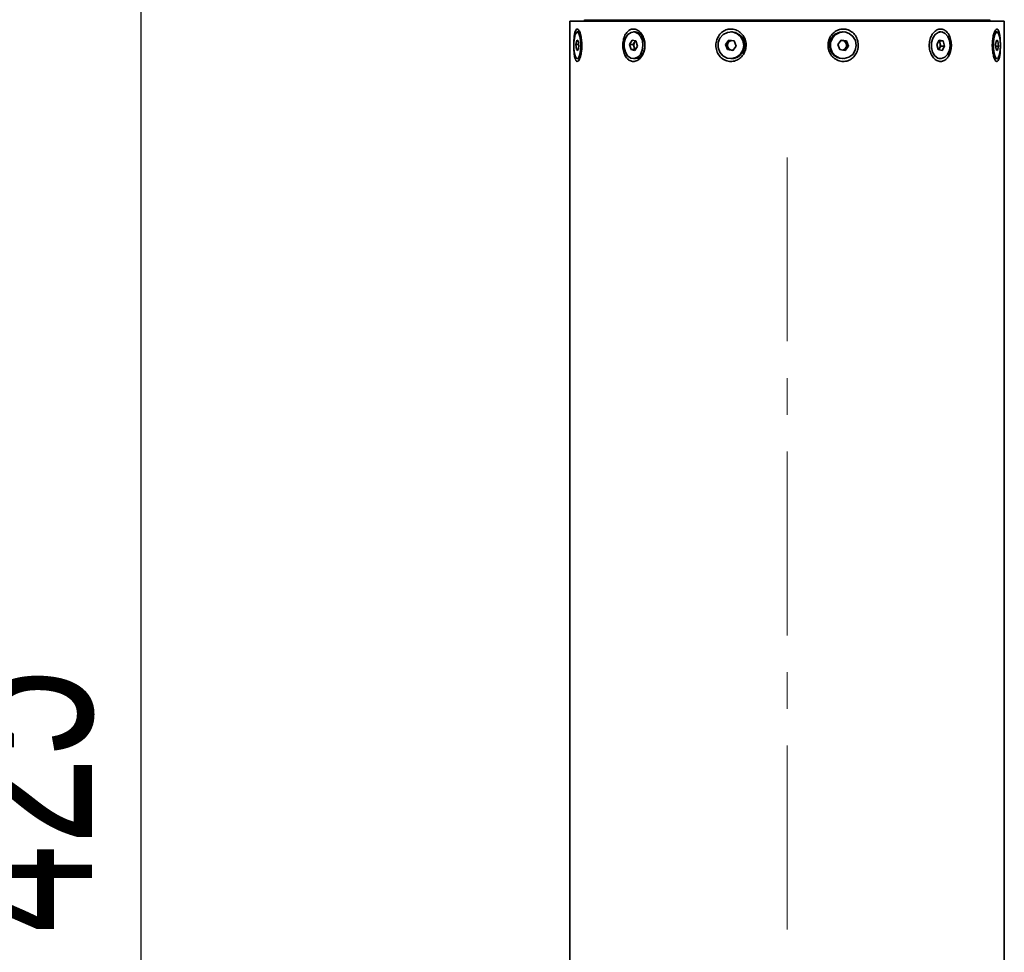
# Model space of a CAD drawing. Header units: millimetres. Extents: x -55 to 650, y 0 to 297.
# Tile 35 of 40: x 181 to 201, y 173 to 192. Entities that reach past the tile are written whole.
import ezdxf

# ---------------------------------------------------------------- set-up
doc = ezdxf.new("R2010")
doc.units = ezdxf.units.MM
doc.linetypes.add('CENTERX2', pattern=[20.32, 12.7, -2.54, 2.54, -2.54])
doc.layers.add('中心线层', color=6, linetype='CENTERX2', lineweight=25)
doc.layers.add('标注层', color=150, linetype='Continuous')
doc.styles.add('SLDTEXTSTYLE1', font='TXT', dxfattribs={"width": 0.7})
doc.dimstyles.new('SLDDIMSTYLE1', dxfattribs={"dimtxt": 3.5, "dimasz": 4, "dimexe": 0, "dimexo": 0.0625, "dimgap": 0.875, "dimtad": 2, "dimlfac": 10, "dimrnd": 1e-09, "dimzin": 12, "dimdsep": 46, "dimtxsty": 'SLDTEXTSTYLE1', "dimsah": 1, "dimcen": 0.09, "dimadec": 0, "dimazin": 3, "dimtfac": 1, "dimtdec": 3, "dimtofl": 0, "dimtmove": 0, "dimatfit": 3, "dimfxl": 0, "dimfrac": 2, "dimtolj": 1, "dimtzin": 12, "dimarcsym": 0})

# ---------------------------------------------------------------- blocks, each defined once
blk = doc.blocks.new('_D_1')
at = {"layer": '标注层'}
for p, q in [((189.738, 197.511), (181.353, 197.511)), ((183.353, 197.511), (183.353, 155.011)), ((189.738, 155.011), (181.353, 155.011))]:
    blk.add_line(p, q, dxfattribs=at)
for points in [[(183.353, 197.511), (182.853, 193.511), (183.853, 193.511)], [(183.353, 155.011), (183.853, 159.011), (182.853, 159.011)]]:
    blk.add_solid(points, dxfattribs=at)
at = {"layer": '标注层', "insert": (178.842, 173.205), "char_height": 3.5, "attachment_point": 1, "rotation": 90, "style": 'SLDTEXTSTYLE1'}
blk.add_mtext('425', dxfattribs=at)

msp = doc.modelspace()

# ---------------------------------------------------------------- linework, layer by layer
at = {"color": 7, "linetype": 'Continuous', "lineweight": 35}
for p, q in [((192.2384, 192.1006), (192.2384, 160.4206)), ((192.2384, 192.1006), (201.2384, 192.1006)), ((192.5384, 192.1306), (192.5384, 192.1206)), ((192.5384, 192.1206), (192.5584, 192.1006)), ((192.5384, 192.1206), (198.8384, 192.1206)), ((198.8284, 192.1006), (198.8384, 192.1206)), ((198.8384, 192.1206), (200.9384, 192.1206)), ((200.9184, 192.1006), (200.9384, 192.1206)), ((200.9384, 192.1206), (200.9384, 192.1306)), ((201.2384, 160.4206), (201.2384, 192.1006)), ((192.4487, 191.8776), (192.3917, 191.8776)), ((192.4487, 191.8776), (192.3917, 191.8776)), ((192.4487, 191.8776), (192.3917, 191.8776)), ((192.4487, 191.8776), (192.3917, 191.8776)), ((192.4487, 191.8776), (192.3917, 191.8776)), ((192.4487, 191.8776), (192.3917, 191.8776)), ((192.4487, 191.8776), (192.3917, 191.8776)), ((193.5981, 191.8776), (193.5564, 191.8776)), ((193.5981, 191.8776), (193.5564, 191.8776)), ((193.5981, 191.8776), (193.5564, 191.8776)), ((193.5981, 191.8776), (193.5564, 191.8776)), ((193.5981, 191.8776), (193.5564, 191.8776)), ((193.5981, 191.8776), (193.5564, 191.8776)), ((193.5981, 191.8776), (193.5564, 191.8776)), ((193.5981, 191.8776), (193.5564, 191.8776)), ((193.5981, 191.8776), (193.5564, 191.8776)), ((193.5981, 191.8776), (193.5564, 191.8776)), ((195.589, 191.8776), (195.5737, 191.8776)), ((195.589, 191.8776), (195.5737, 191.8776)), ((195.589, 191.8776), (195.5737, 191.8776)), ((195.589, 191.8776), (195.5737, 191.8776)), ((195.589, 191.8776), (195.5737, 191.8776)), ((195.589, 191.8776), (195.5737, 191.8776)), ((197.9031, 191.8776), (197.8878, 191.8776)), ((197.9031, 191.8776), (197.8878, 191.8776)), ((197.9031, 191.8776), (197.8878, 191.8776)), ((199.9204, 191.8776), (199.8787, 191.8776)), ((199.9204, 191.8776), (199.8787, 191.8776)), ((199.9204, 191.8776), (199.8787, 191.8776)), ((199.9204, 191.8776), (199.8787, 191.8776)), ((201.0851, 191.8776), (201.0281, 191.8776)), ((201.0851, 191.8776), (201.0281, 191.8776)), ((192.3621, 191.6167), (192.3805, 191.7077)), ((192.3733, 191.5096), (192.3621, 191.6167)), ((192.418, 191.6167), (192.3621, 191.6167)), ((192.3805, 191.7077), (192.4101, 191.6917)), ((192.4213, 191.5846), (192.4029, 191.4936)), ((192.4101, 191.6917), (192.4213, 191.5846)), ((193.4755, 191.6167), (193.5258, 191.7077)), ((193.5062, 191.5096), (193.4755, 191.6167)), ((193.5533, 191.6167), (193.4755, 191.6167)), ((193.5258, 191.7077), (193.6066, 191.6917)), ((193.5533, 191.6167), (193.5784, 191.6622)), ((193.5686, 191.5631), (193.5533, 191.6167)), ((193.584, 191.5096), (193.5686, 191.5631)), ((193.5784, 191.6622), (193.5959, 191.6938)), ((193.6373, 191.5846), (193.587, 191.4936)), ((193.6066, 191.6917), (193.6373, 191.5846)), ((195.4632, 191.6167), (195.5319, 191.7077)), ((195.5051, 191.5096), (195.4632, 191.6167)), ((195.4917, 191.6167), (195.4632, 191.6167)), ((195.4917, 191.6167), (195.526, 191.6622)), ((195.5126, 191.5631), (195.4917, 191.6167)), ((195.5336, 191.5096), (195.5126, 191.5631)), ((195.526, 191.6622), (195.5575, 191.704)), ((195.5319, 191.7077), (195.6423, 191.6917)), ((195.6842, 191.5846), (195.6155, 191.4936)), ((195.6423, 191.6917), (195.6842, 191.5846)), ((197.7926, 191.6167), (197.8612, 191.7077)), ((197.8345, 191.5096), (197.7926, 191.6167)), ((197.8584, 191.704), (197.888, 191.6997)), ((197.8612, 191.7077), (197.9717, 191.6917)), ((197.888, 191.6997), (197.9432, 191.6917)), ((197.9508, 191.5391), (197.9192, 191.4973)), ((197.9432, 191.6917), (197.9717, 191.6917)), ((197.9432, 191.6917), (197.9641, 191.6382)), ((198.0135, 191.5846), (197.9449, 191.4936)), ((197.9851, 191.5846), (197.9508, 191.5391)), ((197.9641, 191.6382), (197.9851, 191.5846)), ((197.9717, 191.6917), (198.0135, 191.5846)), ((197.9851, 191.5846), (198.0135, 191.5846)), ((199.8395, 191.6167), (199.8897, 191.7077)), ((199.8701, 191.5096), (199.8395, 191.6167)), ((199.8983, 191.5391), (199.8809, 191.5075)), ((199.8821, 191.6938), (199.8928, 191.6917)), ((199.8897, 191.7077), (199.9706, 191.6917)), ((199.8928, 191.6917), (199.9706, 191.6917)), ((199.8928, 191.6917), (199.9081, 191.6382)), ((199.9234, 191.5846), (199.8983, 191.5391)), ((199.9081, 191.6382), (199.9234, 191.5846)), ((199.9234, 191.5846), (200.0012, 191.5846)), ((200.0012, 191.5846), (199.951, 191.4936)), ((199.9706, 191.6917), (200.0012, 191.5846)), ((201.0555, 191.6167), (201.0738, 191.7077)), ((201.0667, 191.5096), (201.0555, 191.6167)), ((201.0588, 191.5846), (201.1147, 191.5846)), ((201.0706, 191.6917), (201.1034, 191.6917)), ((201.0738, 191.7077), (201.1034, 191.6917)), ((201.1147, 191.5846), (201.0963, 191.4936)), ((201.1034, 191.6917), (201.1147, 191.5846)), ((192.4029, 191.4936), (192.3733, 191.5096)), ((192.4062, 191.5096), (192.3733, 191.5096)), ((193.587, 191.4936), (193.5062, 191.5096)), ((193.584, 191.5096), (193.5062, 191.5096)), ((193.5947, 191.5075), (193.584, 191.5096)), ((195.6155, 191.4936), (195.5051, 191.5096)), ((195.5336, 191.5096), (195.5051, 191.5096)), ((195.5888, 191.5016), (195.5336, 191.5096)), ((195.6183, 191.4973), (195.5888, 191.5016)), ((197.9449, 191.4936), (197.8345, 191.5096)), ((199.951, 191.4936), (199.8701, 191.5096)), ((201.0963, 191.4936), (201.0667, 191.5096)), ((192.3917, 191.3236), (192.4487, 191.3236)), ((192.3917, 191.3236), (192.4487, 191.3236)), ((192.3917, 191.3236), (192.4487, 191.3236)), ((192.3917, 191.3236), (192.4487, 191.3236)), ((192.3917, 191.3236), (192.4487, 191.3236)), ((192.3917, 191.3236), (192.4487, 191.3236)), ((192.3917, 191.3236), (192.4487, 191.3236)), ((193.5564, 191.3236), (193.5981, 191.3236)), ((193.5564, 191.3236), (193.5981, 191.3236)), ((193.5564, 191.3236), (193.5981, 191.3236)), ((193.5564, 191.3236), (193.5981, 191.3236)), ((193.5564, 191.3236), (193.5981, 191.3236)), ((193.5564, 191.3236), (193.5981, 191.3236)), ((193.5564, 191.3236), (193.5981, 191.3236)), ((193.5564, 191.3236), (193.5981, 191.3236)), ((193.5564, 191.3236), (193.5981, 191.3236)), ((193.5564, 191.3236), (193.5981, 191.3236)), ((195.5737, 191.3236), (195.589, 191.3236)), ((195.5737, 191.3236), (195.589, 191.3236)), ((195.5737, 191.3236), (195.589, 191.3236)), ((195.5737, 191.3236), (195.589, 191.3236)), ((195.5737, 191.3236), (195.589, 191.3236)), ((195.5737, 191.3236), (195.589, 191.3236)), ((197.8878, 191.3236), (197.9031, 191.3236)), ((197.8878, 191.3236), (197.9031, 191.3236)), ((197.8878, 191.3236), (197.9031, 191.3236)), ((199.8787, 191.3236), (199.9204, 191.3236)), ((199.8787, 191.3236), (199.9204, 191.3236)), ((199.8787, 191.3236), (199.9204, 191.3236)), ((199.8787, 191.3236), (199.9204, 191.3236)), ((201.0281, 191.3236), (201.0851, 191.3236)), ((201.0281, 191.3236), (201.0851, 191.3236))]:
    msp.add_line(p, q, dxfattribs=at)
at = {"color": 8, "linetype": 'Continuous', "lineweight": 35}
msp.add_line((198.8384, 192.1206), (198.8384, 192.1306), dxfattribs=at)
at = {"color": 7, "linetype": 'Continuous', "lineweight": 35, "flags": 128}
for points in [[(192.3476, 191.3823), (192.371, 191.3355), (192.3972, 191.3245), (192.4227, 191.3507), (192.4439, 191.4108), (192.4582, 191.4965), (192.4634, 191.5962), (192.459, 191.6966), (192.4455, 191.784), (192.4247, 191.8466), (192.3995, 191.876), (192.3732, 191.8682), (192.3494, 191.8243), (192.3314, 191.7502), (192.3215, 191.6559), (192.3211, 191.5541), (192.3302, 191.4586), (192.3476, 191.3823)], [(192.3476, 191.3823), (192.371, 191.3355), (192.3972, 191.3245), (192.4227, 191.3507), (192.4439, 191.4108), (192.4582, 191.4965), (192.4634, 191.5962), (192.459, 191.6966), (192.4455, 191.784), (192.4247, 191.8466), (192.3995, 191.876), (192.3732, 191.8682), (192.3494, 191.8243), (192.3314, 191.7502), (192.3215, 191.6559), (192.3211, 191.5541), (192.3302, 191.4586), (192.3476, 191.3823)], [(192.3476, 191.3823), (192.371, 191.3355), (192.3972, 191.3245), (192.4227, 191.3507), (192.4439, 191.4108), (192.4582, 191.4965), (192.4634, 191.5962), (192.459, 191.6966), (192.4455, 191.784), (192.4247, 191.8466), (192.3995, 191.876), (192.3732, 191.8682), (192.3494, 191.8243), (192.3314, 191.7502), (192.3215, 191.6559), (192.3211, 191.5541), (192.3302, 191.4586), (192.3476, 191.3823)], [(192.3476, 191.3823), (192.371, 191.3355), (192.3972, 191.3245), (192.4227, 191.3507), (192.4439, 191.4108), (192.4582, 191.4965), (192.4634, 191.5962), (192.459, 191.6966), (192.4455, 191.784), (192.4247, 191.8466), (192.3995, 191.876), (192.3732, 191.8682), (192.3494, 191.8243), (192.3314, 191.7502), (192.3215, 191.6559), (192.3211, 191.5541), (192.3302, 191.4586), (192.3476, 191.3823)], [(192.3476, 191.3823), (192.371, 191.3355), (192.3972, 191.3245), (192.4227, 191.3507), (192.4439, 191.4108), (192.4582, 191.4965), (192.4634, 191.5962), (192.459, 191.6966), (192.4455, 191.784), (192.4247, 191.8466), (192.3995, 191.876), (192.3732, 191.8682), (192.3494, 191.8243), (192.3314, 191.7502), (192.3215, 191.6559), (192.3211, 191.5541), (192.3302, 191.4586), (192.3476, 191.3823)], [(192.3476, 191.3823), (192.371, 191.3355), (192.3972, 191.3245), (192.4227, 191.3507), (192.4439, 191.4108), (192.4582, 191.4965), (192.4634, 191.5962), (192.459, 191.6966), (192.4455, 191.784), (192.4247, 191.8466), (192.3995, 191.876), (192.3732, 191.8682), (192.3494, 191.8243), (192.3314, 191.7502), (192.3215, 191.6559), (192.3211, 191.5541), (192.3302, 191.4586), (192.3476, 191.3823)], [(192.3476, 191.3823), (192.371, 191.3355), (192.3972, 191.3245), (192.4227, 191.3507), (192.4439, 191.4108), (192.4582, 191.4965), (192.4634, 191.5962), (192.459, 191.6966), (192.4455, 191.784), (192.4247, 191.8466), (192.3995, 191.876), (192.3732, 191.8682), (192.3494, 191.8243), (192.3314, 191.7502), (192.3215, 191.6559), (192.3211, 191.5541), (192.3302, 191.4586), (192.3476, 191.3823)], [(193.4359, 191.3823), (193.4998, 191.3355), (193.5714, 191.3245), (193.6409, 191.3507), (193.699, 191.4108), (193.7379, 191.4965), (193.7523, 191.5962), (193.7402, 191.6966), (193.7032, 191.784), (193.6465, 191.8466), (193.5776, 191.876), (193.5058, 191.8682), (193.4409, 191.8243), (193.3915, 191.7502), (193.3645, 191.6559), (193.3633, 191.5541), (193.3883, 191.4586), (193.4359, 191.3823)], [(193.4359, 191.3823), (193.4998, 191.3355), (193.5714, 191.3245), (193.6409, 191.3507), (193.699, 191.4108), (193.7379, 191.4965), (193.7523, 191.5962), (193.7402, 191.6966), (193.7032, 191.784), (193.6465, 191.8466), (193.5776, 191.876), (193.5058, 191.8682), (193.4409, 191.8243), (193.3915, 191.7502), (193.3645, 191.6559), (193.3633, 191.5541), (193.3883, 191.4586), (193.4359, 191.3823)], [(193.4359, 191.3823), (193.4998, 191.3355), (193.5714, 191.3245), (193.6409, 191.3507), (193.699, 191.4108), (193.7379, 191.4965), (193.7523, 191.5962), (193.7402, 191.6966), (193.7032, 191.784), (193.6465, 191.8466), (193.5776, 191.876), (193.5058, 191.8682), (193.4409, 191.8243), (193.3915, 191.7502), (193.3645, 191.6559), (193.3633, 191.5541), (193.3883, 191.4586), (193.4359, 191.3823)], [(193.4359, 191.3823), (193.4998, 191.3355), (193.5714, 191.3245), (193.6409, 191.3507), (193.699, 191.4108), (193.7379, 191.4965), (193.7523, 191.5962), (193.7402, 191.6966), (193.7032, 191.784), (193.6465, 191.8466), (193.5776, 191.876), (193.5058, 191.8682), (193.4409, 191.8243), (193.3915, 191.7502), (193.3645, 191.6559), (193.3633, 191.5541), (193.3883, 191.4586), (193.4359, 191.3823)], [(193.4359, 191.3823), (193.4998, 191.3355), (193.5714, 191.3245), (193.6409, 191.3507), (193.699, 191.4108), (193.7379, 191.4965), (193.7523, 191.5962), (193.7402, 191.6966), (193.7032, 191.784), (193.6465, 191.8466), (193.5776, 191.876), (193.5058, 191.8682), (193.4409, 191.8243), (193.3915, 191.7502), (193.3645, 191.6559), (193.3633, 191.5541), (193.3883, 191.4586), (193.4359, 191.3823)], [(193.4359, 191.3823), (193.4998, 191.3355), (193.5714, 191.3245), (193.6409, 191.3507), (193.699, 191.4108), (193.7379, 191.4965), (193.7523, 191.5962), (193.7402, 191.6966), (193.7032, 191.784), (193.6465, 191.8466), (193.5776, 191.876), (193.5058, 191.8682), (193.4409, 191.8243), (193.3915, 191.7502), (193.3645, 191.6559), (193.3633, 191.5541), (193.3883, 191.4586), (193.4359, 191.3823)], [(193.4359, 191.3823), (193.4998, 191.3355), (193.5714, 191.3245), (193.6409, 191.3507), (193.699, 191.4108), (193.7379, 191.4965), (193.7523, 191.5962), (193.7402, 191.6966), (193.7032, 191.784), (193.6465, 191.8466), (193.5776, 191.876), (193.5058, 191.8682), (193.4409, 191.8243), (193.3915, 191.7502), (193.3645, 191.6559), (193.3633, 191.5541), (193.3883, 191.4586), (193.4359, 191.3823)], [(193.4359, 191.3823), (193.4998, 191.3355), (193.5714, 191.3245), (193.6409, 191.3507), (193.699, 191.4108), (193.7379, 191.4965), (193.7523, 191.5962), (193.7402, 191.6966), (193.7032, 191.784), (193.6465, 191.8466), (193.5776, 191.876), (193.5058, 191.8682), (193.4409, 191.8243), (193.3915, 191.7502), (193.3645, 191.6559), (193.3633, 191.5541), (193.3883, 191.4586), (193.4359, 191.3823)], [(193.4359, 191.3823), (193.4998, 191.3355), (193.5714, 191.3245), (193.6409, 191.3507), (193.699, 191.4108), (193.7379, 191.4965), (193.7523, 191.5962), (193.7402, 191.6966), (193.7032, 191.784), (193.6465, 191.8466), (193.5776, 191.876), (193.5058, 191.8682), (193.4409, 191.8243), (193.3915, 191.7502), (193.3645, 191.6559), (193.3633, 191.5541), (193.3883, 191.4586), (193.4359, 191.3823)], [(193.4359, 191.3823), (193.4998, 191.3355), (193.5714, 191.3245), (193.6409, 191.3507), (193.699, 191.4108), (193.7379, 191.4965), (193.7523, 191.5962), (193.7402, 191.6966), (193.7032, 191.784), (193.6465, 191.8466), (193.5776, 191.876), (193.5058, 191.8682), (193.4409, 191.8243), (193.3915, 191.7502), (193.3645, 191.6559), (193.3633, 191.5541), (193.3883, 191.4586), (193.4359, 191.3823)], [(193.5981, 191.3236), (193.6487, 191.333), (193.7137, 191.377), (193.763, 191.4511), (193.7901, 191.5454), (193.7912, 191.6472), (193.7663, 191.7427), (193.7186, 191.819), (193.6547, 191.8658), (193.5981, 191.8776), (193.6547, 191.8658), (193.7186, 191.819), (193.7663, 191.7427), (193.7912, 191.6472), (193.7901, 191.5454), (193.763, 191.4511), (193.7137, 191.377), (193.6487, 191.333), (193.5981, 191.3236)], [(193.7186, 191.819), (193.6547, 191.8658), (193.5981, 191.8776), (193.6547, 191.8658), (193.7186, 191.819), (193.7663, 191.7427), (193.7912, 191.6472), (193.7901, 191.5454), (193.763, 191.4511), (193.7137, 191.377), (193.6487, 191.333), (193.5981, 191.3236)], [(193.5981, 191.8776), (193.6547, 191.8658), (193.7186, 191.819)], [(193.5981, 191.8776), (193.6547, 191.8658), (193.7186, 191.819)], [(193.5981, 191.8776), (193.6547, 191.8658), (193.7186, 191.819)], [(193.5981, 191.8776), (193.6547, 191.8658), (193.7186, 191.819)], [(193.5981, 191.8776), (193.6547, 191.8658), (193.7186, 191.819)], [(193.5981, 191.8776), (193.6547, 191.8658), (193.7186, 191.819)], [(193.7186, 191.819), (193.7663, 191.7427), (193.7912, 191.6472), (193.7901, 191.5454), (193.763, 191.4511), (193.7137, 191.377), (193.6487, 191.333), (193.5981, 191.3236)], [(193.7186, 191.819), (193.7663, 191.7427), (193.7912, 191.6472), (193.7901, 191.5454), (193.763, 191.4511), (193.7137, 191.377), (193.6487, 191.333), (193.5981, 191.3236)], [(193.7186, 191.819), (193.7663, 191.7427), (193.7912, 191.6472), (193.7901, 191.5454), (193.763, 191.4511), (193.7137, 191.377), (193.6487, 191.333), (193.5981, 191.3236)], [(193.7186, 191.819), (193.7663, 191.7427), (193.7912, 191.6472), (193.7901, 191.5454), (193.763, 191.4511), (193.7137, 191.377), (193.6487, 191.333), (193.5981, 191.3236)], [(193.7186, 191.819), (193.7663, 191.7427), (193.7912, 191.6472), (193.7901, 191.5454), (193.763, 191.4511), (193.7137, 191.377), (193.6487, 191.333), (193.5981, 191.3236)], [(193.7186, 191.819), (193.7663, 191.7427), (193.7912, 191.6472), (193.7901, 191.5454), (193.763, 191.4511), (193.7137, 191.377), (193.6487, 191.333), (193.5981, 191.3236)], [(193.7186, 191.819), (193.7663, 191.7427), (193.7912, 191.6472), (193.7901, 191.5454), (193.763, 191.4511), (193.7137, 191.377), (193.6487, 191.333), (193.5981, 191.3236)], [(195.4091, 191.3823), (195.4964, 191.3355), (195.5942, 191.3245), (195.6891, 191.3507), (195.7685, 191.4108), (195.8216, 191.4965), (195.8412, 191.5962), (195.8247, 191.6966), (195.7743, 191.784), (195.6968, 191.8466), (195.6026, 191.876), (195.5046, 191.8682), (195.4159, 191.8243), (195.3485, 191.7502), (195.3115, 191.6559), (195.3099, 191.5541), (195.344, 191.4586), (195.4091, 191.3823)], [(195.4091, 191.3823), (195.4964, 191.3355), (195.5942, 191.3245), (195.6891, 191.3507), (195.7685, 191.4108), (195.8216, 191.4965), (195.8412, 191.5962), (195.8247, 191.6966), (195.7743, 191.784), (195.6968, 191.8466), (195.6026, 191.876), (195.5046, 191.8682), (195.4159, 191.8243), (195.3485, 191.7502), (195.3115, 191.6559), (195.3099, 191.5541), (195.344, 191.4586), (195.4091, 191.3823)], [(195.4091, 191.3823), (195.4964, 191.3355), (195.5942, 191.3245), (195.6891, 191.3507), (195.7685, 191.4108), (195.8216, 191.4965), (195.8412, 191.5962), (195.8247, 191.6966), (195.7743, 191.784), (195.6968, 191.8466), (195.6026, 191.876), (195.5046, 191.8682), (195.4159, 191.8243), (195.3485, 191.7502), (195.3115, 191.6559), (195.3099, 191.5541), (195.344, 191.4586), (195.4091, 191.3823)], [(195.4091, 191.3823), (195.4964, 191.3355), (195.5942, 191.3245), (195.6891, 191.3507), (195.7685, 191.4108), (195.8216, 191.4965), (195.8412, 191.5962), (195.8247, 191.6966), (195.7743, 191.784), (195.6968, 191.8466), (195.6026, 191.876), (195.5046, 191.8682), (195.4159, 191.8243), (195.3485, 191.7502), (195.3115, 191.6559), (195.3099, 191.5541), (195.344, 191.4586), (195.4091, 191.3823)], [(195.4091, 191.3823), (195.4964, 191.3355), (195.5942, 191.3245), (195.6891, 191.3507), (195.7685, 191.4108), (195.8216, 191.4965), (195.8412, 191.5962), (195.8247, 191.6966), (195.7743, 191.784), (195.6968, 191.8466), (195.6026, 191.876), (195.5046, 191.8682), (195.4159, 191.8243), (195.3485, 191.7502), (195.3115, 191.6559), (195.3099, 191.5541), (195.344, 191.4586), (195.4091, 191.3823)], [(195.4091, 191.3823), (195.4964, 191.3355), (195.5942, 191.3245), (195.6891, 191.3507), (195.7685, 191.4108), (195.8216, 191.4965), (195.8412, 191.5962), (195.8247, 191.6966), (195.7743, 191.784), (195.6968, 191.8466), (195.6026, 191.876), (195.5046, 191.8682), (195.4159, 191.8243), (195.3485, 191.7502), (195.3115, 191.6559), (195.3099, 191.5541), (195.344, 191.4586), (195.4091, 191.3823)], [(195.7536, 191.819), (195.6663, 191.8658), (195.589, 191.8776), (195.6663, 191.8658), (195.7536, 191.819), (195.8187, 191.7427), (195.8527, 191.6472), (195.8512, 191.5454), (195.8142, 191.4511), (195.7468, 191.377), (195.6581, 191.333), (195.589, 191.3236)], [(195.589, 191.8776), (195.6663, 191.8658), (195.7536, 191.819)], [(195.589, 191.8776), (195.6663, 191.8658), (195.7536, 191.819)], [(195.589, 191.8776), (195.6663, 191.8658), (195.7536, 191.819)], [(195.589, 191.8776), (195.6663, 191.8658), (195.7536, 191.819)], [(197.7385, 191.3823), (197.8258, 191.3355), (197.9235, 191.3245), (198.0185, 191.3507), (198.0979, 191.4108), (198.151, 191.4965), (198.1706, 191.5962), (198.1541, 191.6966), (198.1036, 191.784), (198.0261, 191.8466), (197.932, 191.876), (197.834, 191.8682), (197.7452, 191.8243), (197.6779, 191.7502), (197.6409, 191.6559), (197.6393, 191.5541), (197.6734, 191.4586), (197.7385, 191.3823)], [(197.7385, 191.3823), (197.8258, 191.3355), (197.9235, 191.3245), (198.0185, 191.3507), (198.0979, 191.4108), (198.151, 191.4965), (198.1706, 191.5962), (198.1541, 191.6966), (198.1036, 191.784), (198.0261, 191.8466), (197.932, 191.876), (197.834, 191.8682), (197.7452, 191.8243), (197.6779, 191.7502), (197.6409, 191.6559), (197.6393, 191.5541), (197.6734, 191.4586), (197.7385, 191.3823)], [(197.7385, 191.3823), (197.8258, 191.3355), (197.9235, 191.3245), (198.0185, 191.3507), (198.0979, 191.4108), (198.151, 191.4965), (198.1706, 191.5962), (198.1541, 191.6966), (198.1036, 191.784), (198.0261, 191.8466), (197.932, 191.876), (197.834, 191.8682), (197.7452, 191.8243), (197.6779, 191.7502), (197.6409, 191.6559), (197.6393, 191.5541), (197.6734, 191.4586), (197.7385, 191.3823)], [(199.7999, 191.3823), (199.8638, 191.3355), (199.9353, 191.3245), (200.0049, 191.3507), (200.063, 191.4108), (200.1019, 191.4965), (200.1162, 191.5962), (200.1041, 191.6966), (200.0672, 191.784), (200.0105, 191.8466), (199.9415, 191.876), (199.8698, 191.8682), (199.8048, 191.8243), (199.7555, 191.7502), (199.7284, 191.6559), (199.7273, 191.5541), (199.7522, 191.4586), (199.7999, 191.3823)], [(199.7999, 191.3823), (199.8638, 191.3355), (199.9353, 191.3245), (200.0049, 191.3507), (200.063, 191.4108), (200.1019, 191.4965), (200.1162, 191.5962), (200.1041, 191.6966), (200.0672, 191.784), (200.0105, 191.8466), (199.9415, 191.876), (199.8698, 191.8682), (199.8048, 191.8243), (199.7555, 191.7502), (199.7284, 191.6559), (199.7273, 191.5541), (199.7522, 191.4586), (199.7999, 191.3823)], [(199.7999, 191.3823), (199.8638, 191.3355), (199.9353, 191.3245), (200.0049, 191.3507), (200.063, 191.4108), (200.1019, 191.4965), (200.1162, 191.5962), (200.1041, 191.6966), (200.0672, 191.784), (200.0105, 191.8466), (199.9415, 191.876), (199.8698, 191.8682), (199.8048, 191.8243), (199.7555, 191.7502), (199.7284, 191.6559), (199.7273, 191.5541), (199.7522, 191.4586), (199.7999, 191.3823)], [(199.7999, 191.3823), (199.8638, 191.3355), (199.9353, 191.3245), (200.0049, 191.3507), (200.063, 191.4108), (200.1019, 191.4965), (200.1162, 191.5962), (200.1041, 191.6966), (200.0672, 191.784), (200.0105, 191.8466), (199.9415, 191.876), (199.8698, 191.8682), (199.8048, 191.8243), (199.7555, 191.7502), (199.7284, 191.6559), (199.7273, 191.5541), (199.7522, 191.4586), (199.7999, 191.3823)], [(201.0409, 191.3823), (201.0643, 191.3355), (201.0905, 191.3245), (201.116, 191.3507), (201.1373, 191.4108), (201.1515, 191.4965), (201.1567, 191.5962), (201.1523, 191.6966), (201.1388, 191.784), (201.118, 191.8466), (201.0928, 191.876), (201.0665, 191.8682), (201.0428, 191.8243), (201.0247, 191.7502), (201.0148, 191.6559), (201.0144, 191.5541), (201.0235, 191.4586), (201.0409, 191.3823)], [(201.0409, 191.3823), (201.0643, 191.3355), (201.0905, 191.3245), (201.116, 191.3507), (201.1373, 191.4108), (201.1515, 191.4965), (201.1567, 191.5962), (201.1523, 191.6966), (201.1388, 191.784), (201.118, 191.8466), (201.0928, 191.876), (201.0665, 191.8682), (201.0428, 191.8243), (201.0247, 191.7502), (201.0148, 191.6559), (201.0144, 191.5541), (201.0235, 191.4586), (201.0409, 191.3823)]]:
    msp.add_lwpolyline(points, dxfattribs=at)
at = {"color": 7, "linetype": 'Continuous', "lineweight": 35}
for centre, radius, start, end in [((195.5814, 191.6012), 0.2777, 271.57017, 51.66516), ((197.8939, 191.6006), 0.2771, 91.25227, 268.74773), ((193.6974, 191.6004), 0.1341, 152.55721, 196.13491), ((193.6616, 191.5865), 0.0959, 194.08114, 228.79897), ((193.6498, 191.6248), 0.0805, 123.49558, 152.33517), ((195.6084, 191.6006), 0.1028, 143.22001, 201.37626), ((195.6035, 191.5977), 0.0972, 200.84016, 261.28499), ((195.6029, 191.6048), 0.096, 98.98225, 143.25778), ((197.8746, 191.6073), 0.0934, 81.75301, 102.59764), ((197.8733, 191.6036), 0.0972, 20.84016, 81.28499), ((197.8738, 191.5965), 0.096, 278.98225, 323.25778), ((197.8684, 191.6007), 0.1028, 323.22001, 21.37626), ((199.827, 191.5765), 0.0805, 303.49558, 332.33517), ((199.8152, 191.6148), 0.0959, 14.08114, 48.79897), ((199.7794, 191.6009), 0.1341, 332.55721, 16.13491), ((195.6022, 191.594), 0.0934, 261.75301, 282.59764)]:
    msp.add_arc(centre, radius, start, end, dxfattribs=at)
for points, knots in [([(192.4508, 191.3446), (192.4578, 191.3684), (192.4728, 191.4193), (192.4861, 191.5228), (192.4885, 191.6387), (192.4779, 191.7522), (192.4564, 191.8479), (192.4282, 191.9134), (192.3984, 191.9418), (192.3711, 191.9322), (192.3485, 191.8877), (192.3318, 191.8129), (192.3214, 191.7139), (192.3179, 191.5998), (192.3216, 191.4839), (192.3327, 191.381), (192.3512, 191.3048), (192.3757, 191.2643), (192.4038, 191.2624), (192.4301, 191.292), (192.4446, 191.3289), (192.4508, 191.3446)], [0, 0, 0, 0, 0.0474736, 0.1016272, 0.1572344, 0.2135609, 0.2695762, 0.324264, 0.3770264, 0.428203, 0.4789919, 0.5307325, 0.5842153, 0.6394055, 0.6956107, 0.7518402, 0.807046, 0.8604338, 0.9120138, 0.9627707, 1, 1, 1, 1]), ([(193.7256, 191.3672), (193.7406, 191.393), (193.7732, 191.4486), (193.7964, 191.5559), (193.7934, 191.6725), (193.7609, 191.7824), (193.7037, 191.8705), (193.6308, 191.9256), (193.5527, 191.9428), (193.4786, 191.9227), (193.4148, 191.8689), (193.3663, 191.7864), (193.3374, 191.6818), (193.3322, 191.5657), (193.3525, 191.452), (193.3968, 191.3556), (193.4602, 191.2892), (193.5349, 191.2597), (193.6117, 191.2686), (193.6779, 191.3073), (193.7113, 191.3492), (193.7256, 191.3672)], [0, 0, 0, 0, 0.0472948, 0.1019619, 0.1578763, 0.2142219, 0.2699491, 0.324106, 0.3763263, 0.4272449, 0.4781859, 0.5303855, 0.5844023, 0.6399775, 0.6962975, 0.7523354, 0.8070707, 0.8598861, 0.9110927, 0.961873, 1, 1, 1, 1]), ([(195.8338, 191.4102), (195.8492, 191.4387), (195.8827, 191.5009), (195.8958, 191.6123), (195.8735, 191.7274), (195.8142, 191.8285), (195.7269, 191.9017), (195.6239, 191.9387), (195.5185, 191.9375), (195.4214, 191.9006), (195.3408, 191.8323), (195.284, 191.738), (195.2583, 191.6264), (195.2685, 191.5096), (195.315, 191.4024), (195.3923, 191.3192), (195.4901, 191.2702), (195.5958, 191.2593), (195.697, 191.2855), (195.7796, 191.3387), (195.8173, 191.3884), (195.8338, 191.4102)], [0, 0, 0, 0, 0.0470031, 0.1024138, 0.1586631, 0.2148421, 0.2699076, 0.3231153, 0.3745681, 0.425319, 0.4767464, 0.5298068, 0.5846521, 0.6407077, 0.6970241, 0.7525484, 0.8063845, 0.858318, 0.909141, 0.960218, 1, 1, 1, 1]), ([(198.1045, 191.3446), (198.1262, 191.3684), (198.1724, 191.4193), (198.2107, 191.5228), (198.2176, 191.6387), (198.1873, 191.7522), (198.123, 191.8479), (198.0329, 191.9134), (197.9293, 191.9418), (197.8247, 191.9322), (197.7291, 191.8877), (197.6511, 191.8129), (197.599, 191.7139), (197.5804, 191.5998), (197.5998, 191.4839), (197.6559, 191.381), (197.7411, 191.3048), (197.8433, 191.2643), (197.9487, 191.2624), (198.0389, 191.292), (198.085, 191.3289), (198.1045, 191.3446)], [0, 0, 0, 0, 0.04747362, 0.10162721, 0.15723436, 0.2135609, 0.2695762, 0.32426403, 0.37702639, 0.42820301, 0.47899192, 0.53073248, 0.58421529, 0.63940548, 0.69561073, 0.75184024, 0.80704598, 0.86043384, 0.91201381, 0.96277074, 1, 1, 1, 1]), ([(200.081, 191.3672), (200.0944, 191.393), (200.1235, 191.4486), (200.1435, 191.5559), (200.1409, 191.6725), (200.1127, 191.7824), (200.0616, 191.8705), (199.9936, 191.9256), (199.9173, 191.9428), (199.8412, 191.9227), (199.7726, 191.8689), (199.7183, 191.7864), (199.6852, 191.6818), (199.6791, 191.5657), (199.7026, 191.452), (199.7527, 191.3556), (199.8218, 191.2892), (199.8994, 191.2597), (199.9753, 191.2686), (200.0378, 191.3073), (200.068, 191.3492), (200.081, 191.3672)], [0, 0, 0, 0, 0.04729481, 0.10196194, 0.15787627, 0.21422189, 0.26994912, 0.32410601, 0.37632631, 0.42724488, 0.47818587, 0.5303855, 0.5844023, 0.6399775, 0.6962975, 0.75233537, 0.80707071, 0.85988612, 0.91109272, 0.96187304, 1, 1, 1, 1]), ([(201.0988, 191.2694), (201.1066, 191.2782), (201.1226, 191.2965), (201.1406, 191.3636), (201.153, 191.4557), (201.1586, 191.5667), (201.1571, 191.6836), (201.1482, 191.7919), (201.1318, 191.8772), (201.1089, 191.9289), (201.0815, 191.9424), (201.0527, 191.919), (201.0254, 191.8623), (201.0034, 191.7773), (200.9901, 191.6711), (200.9887, 191.5546), (201, 191.4419), (201.0221, 191.3478), (201.0505, 191.2851), (201.0775, 191.2604), (201.0927, 191.2668), (201.0988, 191.2694)], [0, 0, 0, 0, 0.04820624, 0.09957461, 0.15250419, 0.20723561, 0.26323495, 0.31956788, 0.37518273, 0.42915763, 0.48121172, 0.53207121, 0.58308635, 0.63544801, 0.68963568, 0.74532227, 0.80166133, 0.85761754, 0.9121862, 0.964819, 1, 1, 1, 1])]:
    msp.add_open_spline(points, degree=3, knots=knots, dxfattribs=at)
at = {"layer": '中心线层', "linetype": 'CENTERX2', "lineweight": 18, "ltscale": 0.3}
msp.add_line((196.7384, 189.2752), (196.7384, 155.2889), dxfattribs=at)

# ---------------------------------------------------------------- dimensions: what is measured, and where the dimension line sits
at = {"layer": '标注层'}
dim = msp.add_linear_dim(base=(183.3533, 155.0106), p1=(189.7384, 197.5106), p2=(189.7384, 155.0106), angle=90, dimstyle='SLDDIMSTYLE1', dxfattribs=at)
dim.commit()
dim.dimension.update_dxf_attribs({"geometry": '_D_1', "text_midpoint": (183.3533, 176.2606), "dimtype": 160})

doc.saveas('drawing.dxf')
